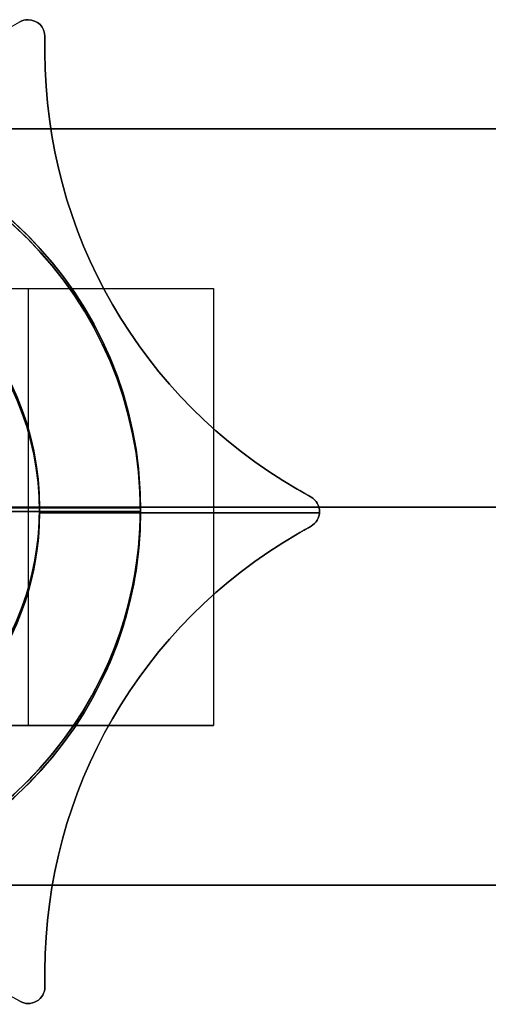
# Model space of a CAD drawing. Header units: millimetres. Extents: x -85 to 64, y -15 to 15.
# Tile 3 of 4: x 8 to 22, y -15 to 15. Entities that reach past the tile are written whole.
import ezdxf

# ---------------------------------------------------------------- set-up
doc = ezdxf.new("R2010")
doc.units = ezdxf.units.MM
doc.layers.add('LUZ', color=7, linetype='Continuous')
doc.layers.add('METAL NEGRO', color=7, linetype='Continuous')

msp = doc.modelspace()

# ---------------------------------------------------------------- linework, layer by layer
at = {"layer": 'LUZ'}
for p, q in [((7.5, 14.33, 466.75), (7.91, 14.567, 466.75)), ((8.66, 13.66, 466.75), (8.66, 14.134, 466.75)), ((8.66, 13.897, 16.75), (8.66, 13.897, 916.75)), ((16.16, 0.67, 466.75), (16.571, 0.433, 466.75)), ((16.365, 0.551, 916.75), (16.365, 0.551, 16.75)), ((8.5, 0, 916.75), (8.5, 0, 16.75)), ((8.5, -0.039, 916.75), (16.819, -0.039, 916.75)), ((16.819, -0.039, 16.75), (8.5, -0.039, 16.75)), ((16.821, 0, 916.75), (16.821, 0, 16.75)), ((16.571, -0.433, 466.75), (16.16, -0.67, 466.75)), ((16.365, -0.551, 916.75), (16.365, -0.551, 16.75)), ((8.66, -14.134, 466.75), (8.66, -13.66, 466.75)), ((8.66, -13.897, 16.75), (8.66, -13.897, 916.75)), ((7.91, -14.567, 466.75), (7.5, -14.33, 466.75)), ((8.16, -14.634, 916.75), (8.16, -14.634, 16.75))]:
    msp.add_line(p, q, dxfattribs=at)
at = {"layer": 'LUZ', "extrusion": (0, 0, -1)}
for centre, radius, start, end in [((-8.16, 14.134, -916.75), 0.5, 60, 90), ((-8.16, 14.134, -466.75), 0.5, 60, 90), ((-8.16, 14.134, -16.75), 0.5, 90, 180), ((-8.16, 14.134, -466.75), 0.5, 90, 180), ((-23.66, 13.66, -916.75), 15, 300, 360), ((0, 0, -916.75), 8.5, 90, 270), ((0, 0, -466.75), 8.5, 90, 270), ((-16.321, 0, -16.75), 0.5, 120, 240), ((-16.321, 0, -466.75), 0.5, 120, 240), ((-23.66, -13.66, -916.75), 15, 0, 60), ((-8.16, -14.134, -16.75), 0.5, 180, 300), ((-8.16, -14.134, -466.75), 0.5, 180, 300)]:
    msp.add_arc(centre, radius, start, end, dxfattribs=at)
at = {"layer": 'LUZ'}
for centre, radius, start, end in [((8.16, 14.134, 16.75), 0.5, 90, 120), ((8.16, 14.134, 916.75), 0.5, 0, 90), ((23.66, 13.66, 16.75), 15, 180, 240), ((23.66, 13.66, 466.75), 15, 180, 240), ((0, 0, 16.75), 8.5, 270, 90), ((16.321, 0, 916.75), 0.5, 300, 60), ((23.66, -13.66, 16.75), 15, 120, 180), ((23.66, -13.66, 466.75), 15, 120, 180), ((8.16, -14.134, 916.75), 0.5, 240, 360)]:
    msp.add_arc(centre, radius, start, end, dxfattribs=at)
for points in [[(7.91, 14.567, 16.75), (7.91, 14.567, 916.75)], [(8.16, 14.634, 916.75), (8.16, 14.634, 16.75)], [(8.66, 13.66, 916.75), (8.66, 14.134, 916.75)], [(8.66, 14.134, 16.75), (8.66, 13.66, 16.75)], [(8.66, 14.134, 16.75), (8.66, 14.134, 916.75)], [(8.66, 13.66, 916.75), (8.66, 13.66, 16.75)], [(16.16, 0.67, 16.75), (16.571, 0.433, 16.75)], [(16.16, 0.67, 16.75), (16.16, 0.67, 916.75)], [(16.571, 0.433, 916.75), (16.16, 0.67, 916.75)], [(16.571, 0.433, 916.75), (16.571, 0.433, 16.75)], [(16.16, -0.67, 916.75), (16.571, -0.433, 916.75)], [(16.571, -0.433, 16.75), (16.16, -0.67, 16.75)], [(16.571, -0.433, 16.75), (16.571, -0.433, 916.75)], [(16.16, -0.67, 916.75), (16.16, -0.67, 16.75)], [(8.66, -14.134, 916.75), (8.66, -13.66, 916.75)], [(8.66, -13.66, 16.75), (8.66, -14.134, 16.75)], [(8.66, -13.66, 16.75), (8.66, -13.66, 916.75)], [(8.66, -14.134, 916.75), (8.66, -14.134, 16.75)], [(7.91, -14.567, 916.75), (7.91, -14.567, 16.75)]]:
    msp.add_open_spline(points, degree=1, dxfattribs=at)
at = {"layer": 'METAL NEGRO'}
for p, q in [((-84.529, 11.383, 1241), (64.471, 11.383, 1241)), ((2.671, 6.633, 1250), (13.671, 6.633, 1250)), ((8.171, 6.633, 1250.25), (8.171, 6.633, 1249.75)), ((8.171, -6.367, 1249.75), (8.171, 6.633, 1249.75)), ((13.671, 6.633, 1250), (13.671, -6.367, 1250)), ((-8.5, 0, 11.5), (8.5, 0, 11.5)), ((8.5, 0.1, 922), (1, 0.1, 922)), ((2.671, 0.133, 1249.75), (13.671, 0.133, 1249.75)), ((64.471, 0.133, 1231.75), (4.971, 0.133, 1231.75)), ((8.5, 0.1, 916.75), (8.5, 0.1, 922)), ((11.5, 0.1, 916.75), (8.5, 0.1, 916.75)), ((8.5, 0, 16.75), (8.5, 0, 11.5)), ((8.5, 0, 16.75), (11.5, 0, 16.75)), ((11.5, 0.1, 916.75), (11.5, 0.1, 922)), ((11.5, 0, 16.75), (11.5, 0, 11.5)), ((13.671, 0.133, 1250.25), (22.671, 0.133, 1250.25)), ((13.671, 0.133, 1249.75), (13.671, 0.133, 1250.25)), ((2.671, -6.367, 1250), (13.671, -6.367, 1250)), ((8.171, -6.367, 1249.75), (8.171, -6.367, 1250.25)), ((-84.529, -11.117, 1241), (64.471, -11.117, 1241))]:
    msp.add_line(p, q, dxfattribs=at)
for centre, radius, start, end in [((0, 0.1, 922), 11.5, 360, 90), ((0, 0, 16.75), 11.5, 270, 90), ((0, 0.1, 919.375), 11.5, 276.2083, 83.7914), ((0, 0.1, 916.75), 8.5, 270, 90), ((0, 0, 11.5), 8.5, 270, 90), ((0, 0.1, 919.375), 8.5, 278.4139, 81.5861), ((0, 0.1, 922), 11.5, 270, 0)]:
    msp.add_arc(centre, radius, start, end, dxfattribs=at)
at = {"layer": 'METAL NEGRO', "extrusion": (0, 0, -1)}
for centre, radius, start, end in [((0, 0.1, -916.75), 11.5, 90, 270), ((0, 0, -11.5), 11.5, 90, 180), ((0, 0, -14.125), 11.5, 96.2083, 263.7914), ((0, 0.1, -922), 8.5, 90, 270), ((0, 0, -16.75), 8.5, 90, 270), ((0, 0, -14.125), 8.5, 98.4132, 261.5864), ((0, 0, -11.5), 11.5, 180, 270)]:
    msp.add_arc(centre, radius, start, end, dxfattribs=at)
at = {"layer": 'METAL NEGRO', "extrusion": (0, -1, 0)}
msp.add_arc((0, 922, -0.1), 11.5, 360, 55.8972, dxfattribs=at)
at = {"layer": 'METAL NEGRO', "extrusion": (0, 1, 0)}
msp.add_arc((0, 11.5), 11.5, 180, 270, dxfattribs=at)
at = {"layer": 'METAL NEGRO'}
for points in [[(64.471, 11.383, 1250.25), (-84.529, 11.383, 1250.25)], [(64.471, 11.383, 1231.75), (-84.529, 11.383, 1231.75)], [(2.671, 6.633, 1250.25), (13.671, 6.633, 1250.25)], [(2.671, 6.633, 1249.75), (13.671, 6.633, 1249.75)], [(13.671, 6.633, 1250.25), (13.671, -6.367, 1250.25)], [(13.671, 6.633, 1249.75), (13.671, 6.633, 1250.25)], [(13.671, 6.633, 1249.75), (13.671, -6.367, 1249.75)], [(13.671, -6.367, 1250.25), (2.671, -6.367, 1250.25)], [(13.671, -6.367, 1249.75), (2.671, -6.367, 1249.75)], [(13.671, -6.367, 1250.25), (13.671, -6.367, 1249.75)], [(-84.529, -11.117, 1231.75), (64.471, -11.117, 1231.75)], [(64.471, -11.117, 1250.25), (-84.529, -11.117, 1250.25)]]:
    msp.add_open_spline(points, degree=1, dxfattribs=at)
msp.add_rational_spline([(11.5, 0.1, 922), (11.5, 0.1, 928.101), (6.448, 0.1, 931.522)], [1, 0.819830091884, 0.861319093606], degree=2, dxfattribs=at)

doc.saveas('drawing.dxf')
